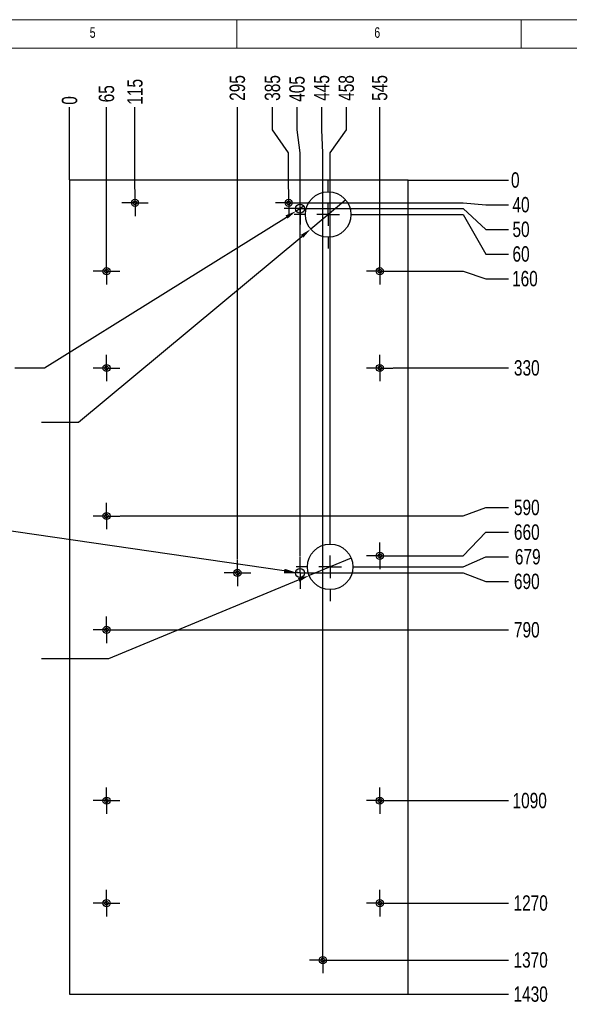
# Model space of a CAD drawing. Header units: millimetres. Extents: x 5 to 415, y 5 to 292.
# Tile 4 of 5: x 222 to 318, y 119 to 292. Entities that reach past the tile are written whole.
import ezdxf

# ---------------------------------------------------------------- set-up
doc = ezdxf.new("R2010")
doc.units = ezdxf.units.MM
doc.header["$PDSIZE"] = -1
doc.linetypes.add('CENTERX2', pattern=[20.32, 12.7, -2.54, 2.54, -2.54])
for name, color, linetype in [('COTES', 1, 'Continuous'), ('gravures', 9, 'Continuous'), ('NOTES', 6, 'Continuous'), ('TRAIT-MIXTES', 3, 'CENTERX2')]:
    doc.layers.add(name, color=color, linetype=linetype)
doc.layers.add('TRAIT-FORT', color=4, linetype='Continuous', lineweight=25)
doc.styles.add('SLDTEXTSTYLE0', font='TXT', dxfattribs={"width": 0.75})
doc.dimstyles.new('SLDDIMSTYLE0', dxfattribs={"dimtxt": 2.7, "dimasz": 0.333333, "dimexe": 0, "dimexo": 0.0625, "dimgap": 0.675, "dimtad": 0, "dimtih": 1, "dimtoh": 1, "dimdec": 0, "dimlfac": 10, "dimrnd": 1e-09, "dimdsep": 46, "dimtxsty": 'SLDTEXTSTYLE0', "dimblk1": 'ORIGIN', "dimblk2": 'ORIGIN', "dimsah": 1, "dimcen": 0.09, "dimadec": 0, "dimazin": 2, "dimtfac": 1, "dimtdec": 0, "dimtofl": 0, "dimtmove": 0, "dimatfit": 3, "dimldrblk": 'ORIGIN', "dimfxl": 1, "dimfrac": 2, "dimtolj": 1, "dimtzin": 12, "dimarcsym": 0})
doc.dimstyles.new('SLDDIMSTYLE1', dxfattribs={"dimtxt": 2.7, "dimasz": 2, "dimexe": 0, "dimexo": 0.0625, "dimgap": 0.675, "dimtad": 0, "dimtih": 1, "dimtoh": 1, "dimdec": 0, "dimlfac": 10, "dimrnd": 1e-09, "dimzin": 12, "dimdsep": 46, "dimtxsty": 'SLDTEXTSTYLE0', "dimsah": 1, "dimcen": 0.09, "dimadec": 0, "dimazin": 3, "dimtfac": 1, "dimtdec": 0, "dimtofl": 0, "dimtmove": 0, "dimatfit": 3, "dimfxl": 1, "dimfrac": 2, "dimtolj": 1, "dimtzin": 12, "dimarcsym": 0})
doc.dimstyles.new('SLDDIMSTYLE2', dxfattribs={"dimtxt": 2.7, "dimasz": 2, "dimexe": 0, "dimexo": 0.0625, "dimgap": 0.675, "dimtad": 0, "dimtih": 1, "dimtoh": 1, "dimdec": 0, "dimlfac": 10, "dimrnd": 1e-09, "dimzin": 12, "dimdsep": 46, "dimtxsty": 'SLDTEXTSTYLE0', "dimblk1": 'NONE', "dimsah": 1, "dimcen": 0, "dimadec": 0, "dimazin": 3, "dimtfac": 1, "dimtdec": 0, "dimtmove": 0, "dimatfit": 3, "dimldrblk": 'NONE', "dimfxl": 1, "dimfrac": 2, "dimtolj": 1, "dimtzin": 12, "dimarcsym": 0})

# ---------------------------------------------------------------- blocks, each defined once
blk = doc.blocks.new('_D_27')
at = {"layer": 'COTES', "color": 0, "lineweight": -2, "transparency": 16777216}
blk.add_line((290.18, 263.82), (307.76, 263.82), dxfattribs=at)
at = {"layer": 'Defpoints', "color": 0, "transparency": 16777216}
for p in [(290.12, 263.82), (290.12, 263.82), (307.76, 263.82)]:
    blk.add_point(p, dxfattribs=at)
at = {"layer": 'COTES', "color": 0, "transparency": 16777216, "insert": (308.94, 263.82), "char_height": 2.7, "attachment_point": 5, "style": 'SLDTEXTSTYLE0'}
blk.add_mtext('\\A1;0', dxfattribs=at)
blk = doc.blocks.new('_Origin')
at = {"color": 0, "linetype": 'ByBlock', "lineweight": -2}
blk.add_line((0, 0), (-1, 0), dxfattribs=at)
blk.add_circle((0, 0), 0.5, dxfattribs=at)
blk = doc.blocks.new('_D_28')
at = {"layer": 'COTES', "color": 0, "lineweight": -2, "transparency": 16777216}
for p, q in [((271.51, 259.82), (299.76, 259.82)), ((299.76, 259.82), (303.76, 259.49)), ((303.76, 259.49), (307.76, 259.49))]:
    blk.add_line(p, q, dxfattribs=at)
at = {"layer": 'Defpoints', "color": 0, "transparency": 16777216}
for p in [(290.12, 263.82), (271.45, 259.82), (307.76, 259.49)]:
    blk.add_point(p, dxfattribs=at)
at = {"layer": 'COTES', "color": 0, "transparency": 16777216, "insert": (309.95, 259.49), "char_height": 2.7, "attachment_point": 5, "style": 'SLDTEXTSTYLE0'}
blk.add_mtext('\\A1;40', dxfattribs=at)
blk = doc.blocks.new('_D_29')
at = {"layer": 'COTES', "color": 0, "lineweight": -2, "transparency": 16777216}
for p, q in [((273.98, 258.82), (299.76, 258.82)), ((299.76, 258.82), (303.76, 255.16)), ((303.76, 255.16), (307.76, 255.16))]:
    blk.add_line(p, q, dxfattribs=at)
at = {"layer": 'Defpoints', "color": 0, "transparency": 16777216}
for p in [(290.12, 263.82), (273.92, 258.82), (307.76, 255.16)]:
    blk.add_point(p, dxfattribs=at)
at = {"layer": 'COTES', "color": 0, "transparency": 16777216, "insert": (309.95, 255.16), "char_height": 2.7, "attachment_point": 5, "style": 'SLDTEXTSTYLE0'}
blk.add_mtext('\\A1;50', dxfattribs=at)
blk = doc.blocks.new('_D_30')
at = {"layer": 'COTES', "color": 0, "lineweight": -2, "transparency": 16777216}
for p, q in [((282.13, 257.78), (299.76, 257.78)), ((299.76, 257.78), (303.76, 250.83)), ((303.76, 250.83), (307.76, 250.83))]:
    blk.add_line(p, q, dxfattribs=at)
at = {"layer": 'Defpoints', "color": 0, "transparency": 16777216}
for p in [(290.12, 263.82), (282.07, 257.78), (307.76, 250.83)]:
    blk.add_point(p, dxfattribs=at)
at = {"layer": 'COTES', "color": 0, "transparency": 16777216, "insert": (309.95, 250.83), "char_height": 2.7, "attachment_point": 5, "style": 'SLDTEXTSTYLE0'}
blk.add_mtext('\\A1;60', dxfattribs=at)
blk = doc.blocks.new('_D_31')
at = {"layer": 'COTES', "color": 0, "lineweight": -2, "transparency": 16777216}
for p, q in [((287.51, 247.82), (299.76, 247.82)), ((299.76, 247.82), (303.76, 246.5)), ((303.76, 246.5), (307.76, 246.5))]:
    blk.add_line(p, q, dxfattribs=at)
at = {"layer": 'Defpoints', "color": 0, "transparency": 16777216}
for p in [(290.12, 263.82), (287.45, 247.82), (307.76, 246.5)]:
    blk.add_point(p, dxfattribs=at)
at = {"layer": 'COTES', "color": 0, "transparency": 16777216, "insert": (310.63, 246.5), "char_height": 2.7, "attachment_point": 5, "style": 'SLDTEXTSTYLE0'}
blk.add_mtext('\\A1;160', dxfattribs=at)
blk = doc.blocks.new('_D_32')
at = {"layer": 'COTES', "color": 0, "lineweight": -2, "transparency": 16777216}
blk.add_line((287.51, 230.82), (307.76, 230.82), dxfattribs=at)
at = {"layer": 'Defpoints', "color": 0, "transparency": 16777216}
for p in [(290.12, 263.82), (287.45, 230.82), (307.76, 230.82)]:
    blk.add_point(p, dxfattribs=at)
at = {"layer": 'COTES', "color": 0, "transparency": 16777216, "insert": (310.96, 230.82), "char_height": 2.7, "attachment_point": 5, "style": 'SLDTEXTSTYLE0'}
blk.add_mtext('\\A1;330', dxfattribs=at)
blk = doc.blocks.new('_D_33')
at = {"layer": 'COTES', "color": 0, "lineweight": -2, "transparency": 16777216}
for p, q in [((299.76, 204.82), (303.76, 206.31)), ((303.76, 206.31), (307.76, 206.31)), ((239.51, 204.82), (299.76, 204.82))]:
    blk.add_line(p, q, dxfattribs=at)
at = {"layer": 'Defpoints', "color": 0, "transparency": 16777216}
for p in [(290.12, 263.82), (307.76, 206.31), (239.45, 204.82)]:
    blk.add_point(p, dxfattribs=at)
at = {"layer": 'COTES', "color": 0, "transparency": 16777216, "insert": (310.96, 206.31), "char_height": 2.7, "attachment_point": 5, "style": 'SLDTEXTSTYLE0'}
blk.add_mtext('\\A1;590', dxfattribs=at)
blk = doc.blocks.new('_D_34')
at = {"layer": 'COTES', "color": 0, "lineweight": -2, "transparency": 16777216}
for p, q in [((299.76, 197.82), (303.76, 201.98)), ((303.76, 201.98), (307.76, 201.98)), ((287.51, 197.82), (299.76, 197.82))]:
    blk.add_line(p, q, dxfattribs=at)
at = {"layer": 'Defpoints', "color": 0, "transparency": 16777216}
for p in [(290.12, 263.82), (307.76, 201.98), (287.45, 197.82)]:
    blk.add_point(p, dxfattribs=at)
at = {"layer": 'COTES', "color": 0, "transparency": 16777216, "insert": (310.96, 201.98), "char_height": 2.7, "attachment_point": 5, "style": 'SLDTEXTSTYLE0'}
blk.add_mtext('\\A1;660', dxfattribs=at)
blk = doc.blocks.new('_D_35')
at = {"layer": 'COTES', "color": 0, "lineweight": -2, "transparency": 16777216}
for p, q in [((299.76, 195.88), (303.76, 197.65)), ((303.76, 197.65), (307.76, 197.65)), ((282.48, 195.88), (299.76, 195.88))]:
    blk.add_line(p, q, dxfattribs=at)
at = {"layer": 'Defpoints', "color": 0, "transparency": 16777216}
for p in [(290.12, 263.82), (307.76, 197.65), (282.42, 195.88)]:
    blk.add_point(p, dxfattribs=at)
at = {"layer": 'COTES', "color": 0, "transparency": 16777216, "insert": (311.13, 197.65), "char_height": 2.7, "attachment_point": 5, "style": 'SLDTEXTSTYLE0'}
blk.add_mtext('\\A1;679', dxfattribs=at)
blk = doc.blocks.new('_D_36')
at = {"layer": 'COTES', "color": 0, "lineweight": -2, "transparency": 16777216}
for p, q in [((273.98, 194.82), (299.76, 194.82)), ((299.76, 194.82), (303.76, 193.32)), ((303.76, 193.32), (307.76, 193.32))]:
    blk.add_line(p, q, dxfattribs=at)
at = {"layer": 'Defpoints', "color": 0, "transparency": 16777216}
for p in [(290.12, 263.82), (273.92, 194.82), (307.76, 193.32)]:
    blk.add_point(p, dxfattribs=at)
at = {"layer": 'COTES', "color": 0, "transparency": 16777216, "insert": (310.96, 193.32), "char_height": 2.7, "attachment_point": 5, "style": 'SLDTEXTSTYLE0'}
blk.add_mtext('\\A1;690', dxfattribs=at)
blk = doc.blocks.new('_D_37')
at = {"layer": 'COTES', "color": 0, "lineweight": -2, "transparency": 16777216}
blk.add_line((239.51, 184.82), (307.76, 184.82), dxfattribs=at)
at = {"layer": 'Defpoints', "color": 0, "transparency": 16777216}
for p in [(290.12, 263.82), (239.45, 184.82), (307.76, 184.82)]:
    blk.add_point(p, dxfattribs=at)
at = {"layer": 'COTES', "color": 0, "transparency": 16777216, "insert": (310.96, 184.82), "char_height": 2.7, "attachment_point": 5, "style": 'SLDTEXTSTYLE0'}
blk.add_mtext('\\A1;790', dxfattribs=at)
blk = doc.blocks.new('_D_38')
at = {"layer": 'COTES', "color": 0, "lineweight": -2, "transparency": 16777216}
blk.add_line((287.51, 154.82), (307.76, 154.82), dxfattribs=at)
at = {"layer": 'Defpoints', "color": 0, "transparency": 16777216}
for p in [(290.12, 263.82), (287.45, 154.82), (307.76, 154.82)]:
    blk.add_point(p, dxfattribs=at)
at = {"layer": 'COTES', "color": 0, "transparency": 16777216, "insert": (311.47, 154.82), "char_height": 2.7, "attachment_point": 5, "style": 'SLDTEXTSTYLE0'}
blk.add_mtext('\\A1;1090', dxfattribs=at)
blk = doc.blocks.new('_D_39')
at = {"layer": 'COTES', "color": 0, "lineweight": -2, "transparency": 16777216}
blk.add_line((287.51, 136.82), (307.76, 136.82), dxfattribs=at)
at = {"layer": 'Defpoints', "color": 0, "transparency": 16777216}
for p in [(290.12, 263.82), (287.45, 136.82), (307.76, 136.82)]:
    blk.add_point(p, dxfattribs=at)
at = {"layer": 'COTES', "color": 0, "transparency": 16777216, "insert": (311.64, 136.82), "char_height": 2.7, "attachment_point": 5, "style": 'SLDTEXTSTYLE0'}
blk.add_mtext('\\A1;1270', dxfattribs=at)
blk = doc.blocks.new('_D_40')
at = {"layer": 'COTES', "color": 0, "lineweight": -2, "transparency": 16777216}
blk.add_line((277.51, 126.82), (307.76, 126.82), dxfattribs=at)
at = {"layer": 'Defpoints', "color": 0, "transparency": 16777216}
for p in [(290.12, 263.82), (277.45, 126.82), (307.76, 126.82)]:
    blk.add_point(p, dxfattribs=at)
at = {"layer": 'COTES', "color": 0, "transparency": 16777216, "insert": (311.64, 126.82), "char_height": 2.7, "attachment_point": 5, "style": 'SLDTEXTSTYLE0'}
blk.add_mtext('\\A1;1370', dxfattribs=at)
blk = doc.blocks.new('_D_41')
at = {"layer": 'COTES', "color": 0, "lineweight": -2, "transparency": 16777216}
blk.add_line((290.18, 120.82), (307.76, 120.82), dxfattribs=at)
at = {"layer": 'Defpoints', "color": 0, "transparency": 16777216}
for p in [(290.12, 263.82), (290.12, 120.82), (307.76, 120.82)]:
    blk.add_point(p, dxfattribs=at)
at = {"layer": 'COTES', "color": 0, "transparency": 16777216, "insert": (311.64, 120.82), "char_height": 2.7, "attachment_point": 5, "style": 'SLDTEXTSTYLE0'}
blk.add_mtext('\\A1;1430', dxfattribs=at)
blk = doc.blocks.new('_D_42')
at = {"layer": 'COTES', "color": 0, "lineweight": -2, "transparency": 16777216}
blk.add_line((230.63, 263.88), (230.63, 276.63), dxfattribs=at)
at = {"layer": 'Defpoints', "color": 0, "transparency": 16777216}
for p in [(230.63, 276.63), (230.63, 263.82), (230.63, 263.82)]:
    blk.add_point(p, dxfattribs=at)
at = {"layer": 'COTES', "color": 0, "transparency": 16777216, "insert": (230.63, 277.81), "char_height": 2.7, "attachment_point": 5, "rotation": 90, "style": 'SLDTEXTSTYLE0'}
blk.add_mtext('\\A1;0', dxfattribs=at)
blk = doc.blocks.new('_D_43')
at = {"layer": 'COTES', "color": 0, "lineweight": -2, "transparency": 16777216}
blk.add_line((237.12, 250.21), (237.12, 276.63), dxfattribs=at)
at = {"layer": 'Defpoints', "color": 0, "transparency": 16777216}
for p in [(237.12, 276.63), (230.63, 263.82), (237.12, 250.15)]:
    blk.add_point(p, dxfattribs=at)
at = {"layer": 'COTES', "color": 0, "transparency": 16777216, "insert": (237.12, 278.99), "char_height": 2.7, "attachment_point": 5, "rotation": 90, "style": 'SLDTEXTSTYLE0'}
blk.add_mtext('\\A1;65', dxfattribs=at)
blk = doc.blocks.new('_D_44')
at = {"layer": 'COTES', "color": 0, "lineweight": -2, "transparency": 16777216}
blk.add_line((242.12, 262.21), (242.12, 276.63), dxfattribs=at)
at = {"layer": 'Defpoints', "color": 0, "transparency": 16777216}
for p in [(242.12, 276.63), (230.63, 263.82), (242.12, 262.15)]:
    blk.add_point(p, dxfattribs=at)
at = {"layer": 'COTES', "color": 0, "transparency": 16777216, "insert": (242.12, 279.33), "char_height": 2.7, "attachment_point": 5, "rotation": 90, "style": 'SLDTEXTSTYLE0'}
blk.add_mtext('\\A1;115', dxfattribs=at)
blk = doc.blocks.new('_D_45')
at = {"layer": 'COTES', "color": 0, "lineweight": -2, "transparency": 16777216}
blk.add_line((260.12, 197.21), (260.12, 276.63), dxfattribs=at)
at = {"layer": 'Defpoints', "color": 0, "transparency": 16777216}
for p in [(260.12, 276.63), (230.63, 263.82), (260.12, 197.15)]:
    blk.add_point(p, dxfattribs=at)
at = {"layer": 'COTES', "color": 0, "transparency": 16777216, "insert": (260.12, 280.01), "char_height": 2.7, "attachment_point": 5, "rotation": 90, "style": 'SLDTEXTSTYLE0'}
blk.add_mtext('\\A1;295', dxfattribs=at)
blk = doc.blocks.new('_D_46')
at = {"layer": 'COTES', "color": 0, "lineweight": -2, "transparency": 16777216}
for p, q in [((266.28, 272.63), (266.28, 276.63)), ((269.12, 268.63), (266.28, 272.63)), ((269.12, 262.21), (269.12, 268.63))]:
    blk.add_line(p, q, dxfattribs=at)
at = {"layer": 'Defpoints', "color": 0, "transparency": 16777216}
for p in [(266.28, 276.63), (230.63, 263.82), (269.12, 262.15)]:
    blk.add_point(p, dxfattribs=at)
at = {"layer": 'COTES', "color": 0, "transparency": 16777216, "insert": (266.28, 280.01), "char_height": 2.7, "attachment_point": 5, "rotation": 90, "style": 'SLDTEXTSTYLE0'}
blk.add_mtext('\\A1;385', dxfattribs=at)
blk = doc.blocks.new('_D_47')
at = {"layer": 'COTES', "color": 0, "lineweight": -2, "transparency": 16777216}
for p, q in [((270.6, 272.63), (270.6, 276.63)), ((271.12, 268.63), (270.6, 272.63)), ((271.12, 197.68), (271.12, 268.63))]:
    blk.add_line(p, q, dxfattribs=at)
at = {"layer": 'Defpoints', "color": 0, "transparency": 16777216}
for p in [(270.6, 276.63), (230.63, 263.82), (271.12, 197.62)]:
    blk.add_point(p, dxfattribs=at)
at = {"layer": 'COTES', "color": 0, "transparency": 16777216, "insert": (270.6, 279.84), "char_height": 2.7, "attachment_point": 5, "rotation": 90, "style": 'SLDTEXTSTYLE0'}
blk.add_mtext('\\A1;405', dxfattribs=at)
blk = doc.blocks.new('_D_48')
at = {"layer": 'COTES', "color": 0, "lineweight": -2, "transparency": 16777216}
for p, q in [((274.93, 272.63), (274.93, 276.63)), ((275.12, 268.63), (274.93, 272.63)), ((275.12, 129.21), (275.12, 268.63))]:
    blk.add_line(p, q, dxfattribs=at)
at = {"layer": 'Defpoints', "color": 0, "transparency": 16777216}
for p in [(274.93, 276.63), (230.63, 263.82), (275.12, 129.15)]:
    blk.add_point(p, dxfattribs=at)
at = {"layer": 'COTES', "color": 0, "transparency": 16777216, "insert": (274.93, 280.01), "char_height": 2.7, "attachment_point": 5, "rotation": 90, "style": 'SLDTEXTSTYLE0'}
blk.add_mtext('\\A1;445', dxfattribs=at)
blk = doc.blocks.new('_D_49')
at = {"layer": 'COTES', "color": 0, "lineweight": -2, "transparency": 16777216}
for p, q in [((279.26, 272.63), (279.26, 276.63)), ((276.42, 268.63), (279.26, 272.63)), ((276.42, 201.95), (276.42, 268.63))]:
    blk.add_line(p, q, dxfattribs=at)
at = {"layer": 'Defpoints', "color": 0, "transparency": 16777216}
for p in [(279.26, 276.63), (230.63, 263.82), (276.42, 201.88)]:
    blk.add_point(p, dxfattribs=at)
at = {"layer": 'COTES', "color": 0, "transparency": 16777216, "insert": (279.26, 280.01), "char_height": 2.7, "attachment_point": 5, "rotation": 90, "style": 'SLDTEXTSTYLE0'}
blk.add_mtext('\\A1;458', dxfattribs=at)
blk = doc.blocks.new('_D_50')
at = {"layer": 'COTES', "color": 0, "lineweight": -2, "transparency": 16777216}
blk.add_line((285.12, 250.21), (285.12, 276.63), dxfattribs=at)
at = {"layer": 'Defpoints', "color": 0, "transparency": 16777216}
for p in [(285.12, 276.63), (230.63, 263.82), (285.12, 250.15)]:
    blk.add_point(p, dxfattribs=at)
at = {"layer": 'COTES', "color": 0, "transparency": 16777216, "insert": (285.12, 280.01), "char_height": 2.7, "attachment_point": 5, "rotation": 90, "style": 'SLDTEXTSTYLE0'}
blk.add_mtext('\\A1;545', dxfattribs=at)
blk = doc.blocks.new('_D_51')
at = {"layer": 'COTES', "color": 0, "lineweight": -2, "transparency": 16777216}
for p, q in [((271.8, 259.24), (270.44, 258.39)), ((226.2, 230.84), (268.74, 257.34)), ((220.99, 230.84), (226.2, 230.84))]:
    blk.add_line(p, q, dxfattribs=at)
at = {"layer": 'COTES', "color": 0, "transparency": 16777216}
blk.add_solid([(268.57, 257.62), (268.92, 257.05), (270.44, 258.39)], dxfattribs=at)
at = {"layer": 'Defpoints', "color": 0, "transparency": 16777216}
for p in [(270.44, 258.39), (271.8, 259.24)]:
    blk.add_point(p, dxfattribs=at)
at = {"layer": 'COTES', "color": 0, "transparency": 16777216, "insert": (205.47, 232.19), "char_height": 2.7, "attachment_point": 1, "style": 'SLDTEXTSTYLE0'}
blk.add_mtext('\\A1;Trou ∅16', dxfattribs=at)
blk = doc.blocks.new('_None')
blk = doc.blocks.new('_D_52')
at = {"layer": 'COTES', "color": 0, "lineweight": -2, "transparency": 16777216}
for p, q in [((212.78, 203.33), (268.35, 195.22)), ((271.91, 194.7), (270.33, 194.93))]:
    blk.add_line(p, q, dxfattribs=at)
at = {"layer": 'COTES', "color": 0, "transparency": 16777216}
blk.add_solid([(268.4, 195.55), (268.3, 194.89), (270.33, 194.93)], dxfattribs=at)
at = {"layer": 'Defpoints', "color": 0, "transparency": 16777216}
for p in [(270.33, 194.93), (271.91, 194.7)]:
    blk.add_point(p, dxfattribs=at)
at = {"layer": 'COTES', "color": 0, "transparency": 16777216, "insert": (197.25, 204.68), "char_height": 2.7, "attachment_point": 1, "style": 'SLDTEXTSTYLE0'}
blk.add_mtext('\\A1;Trou ∅16', dxfattribs=at)
blk = doc.blocks.new('_D_53')
at = {"layer": 'COTES', "color": 0, "lineweight": -2, "transparency": 16777216}
for p, q in [((280.11, 197.41), (272.72, 194.35)), ((237.53, 179.78), (270.87, 193.59)), ((225.68, 179.78), (237.53, 179.78))]:
    blk.add_line(p, q, dxfattribs=at)
at = {"layer": 'COTES', "color": 0, "transparency": 16777216}
blk.add_solid([(270.75, 193.9), (271, 193.28), (272.72, 194.35)], dxfattribs=at)
at = {"layer": 'Defpoints', "color": 0, "transparency": 16777216}
for p in [(280.11, 197.41), (272.72, 194.35)]:
    blk.add_point(p, dxfattribs=at)
at = {"layer": 'COTES', "color": 0, "transparency": 16777216, "insert": (187.2, 183.83), "char_height": 2.7, "attachment_point": 1, "style": 'SLDTEXTSTYLE0'}
blk.add_mtext('\\A1;∅80\\PPosition pied Wsight11', dxfattribs=at)
blk = doc.blocks.new('_D_54')
at = {"layer": 'COTES', "color": 0, "lineweight": -2, "transparency": 16777216}
for p, q in [((279.14, 260.34), (272.99, 255.22)), ((232.2, 221.28), (271.45, 253.94)), ((225.68, 221.28), (232.2, 221.28))]:
    blk.add_line(p, q, dxfattribs=at)
at = {"layer": 'COTES', "color": 0, "transparency": 16777216}
blk.add_solid([(271.24, 254.2), (271.67, 253.69), (272.99, 255.22)], dxfattribs=at)
at = {"layer": 'Defpoints', "color": 0, "transparency": 16777216}
for p in [(279.14, 260.34), (272.99, 255.22)]:
    blk.add_point(p, dxfattribs=at)
at = {"layer": 'COTES', "color": 0, "transparency": 16777216, "insert": (187.2, 225.33), "char_height": 2.7, "attachment_point": 1, "style": 'SLDTEXTSTYLE0'}
blk.add_mtext('\\A1;∅80\\PPosition pied Wsight11', dxfattribs=at)
blk = doc.blocks.new('SW_CENTERMARKSYMBOL_18')
at = {"layer": 'TRAIT-MIXTES', "color": 0}
for p, q in [((0, 2), (0, 2.33)), ((0, 0), (0, 2)), ((-2, 0), (-2.33, 0)), ((0, 0), (-2, 0)), ((0, 0), (0, -2)), ((0, 0), (2, 0)), ((2, 0), (2.33, 0)), ((0, -2), (0, -2.33))]:
    blk.add_line(p, q, dxfattribs=at)
blk = doc.blocks.new('SW_CENTERMARKSYMBOL_19')
at = {"layer": 'TRAIT-MIXTES', "color": 0}
for p, q in [((0, 2), (0, 2.33)), ((0, 0), (0, 2)), ((-2, 0), (-2.33, 0)), ((0, 0), (-2, 0)), ((0, 0), (0, -2)), ((0, 0), (2, 0)), ((2, 0), (2.33, 0)), ((0, -2), (0, -2.33))]:
    blk.add_line(p, q, dxfattribs=at)
blk = doc.blocks.new('SW_CENTERMARKSYMBOL_20')
at = {"layer": 'TRAIT-MIXTES', "color": 0}
for p, q in [((0, 2), (0, 2.33)), ((0, 0), (0, 2)), ((-2, 0), (-2.33, 0)), ((0, 0), (-2, 0)), ((0, 0), (0, -2)), ((0, 0), (2, 0)), ((2, 0), (2.33, 0)), ((0, -2), (0, -2.33))]:
    blk.add_line(p, q, dxfattribs=at)
blk = doc.blocks.new('SW_CENTERMARKSYMBOL_21')
at = {"layer": 'TRAIT-MIXTES', "color": 0}
for p, q in [((0, 2), (0, 2.33)), ((0, 0), (0, 2)), ((-2, 0), (-2.33, 0)), ((0, 0), (-2, 0)), ((0, 0), (0, -2)), ((0, 0), (2, 0)), ((2, 0), (2.33, 0)), ((0, -2), (0, -2.33))]:
    blk.add_line(p, q, dxfattribs=at)
blk = doc.blocks.new('SW_CENTERMARKSYMBOL_22')
at = {"layer": 'TRAIT-MIXTES', "color": 0}
for p, q in [((0, 2), (0, 2.33)), ((0, 0), (0, 2)), ((-2, 0), (-2.33, 0)), ((0, 0), (-2, 0)), ((0, 0), (0, -2)), ((0, 0), (2, 0)), ((2, 0), (2.33, 0)), ((0, -2), (0, -2.33))]:
    blk.add_line(p, q, dxfattribs=at)
blk = doc.blocks.new('SW_CENTERMARKSYMBOL_23')
at = {"layer": 'TRAIT-MIXTES', "color": 0}
for p, q in [((0, 2), (0, 2.33)), ((0, 0), (0, 2)), ((-2, 0), (-2.33, 0)), ((0, 0), (-2, 0)), ((0, 0), (0, -2)), ((0, 0), (2, 0)), ((2, 0), (2.33, 0)), ((0, -2), (0, -2.33))]:
    blk.add_line(p, q, dxfattribs=at)
blk = doc.blocks.new('SW_CENTERMARKSYMBOL_24')
at = {"layer": 'TRAIT-MIXTES', "color": 0}
for p, q in [((0, 2), (0, 2.33)), ((0, 0), (0, 2)), ((-2, 0), (-2.33, 0)), ((0, 0), (-2, 0)), ((0, 0), (0, -2)), ((0, 0), (2, 0)), ((2, 0), (2.33, 0)), ((0, -2), (0, -2.33))]:
    blk.add_line(p, q, dxfattribs=at)
blk = doc.blocks.new('SW_CENTERMARKSYMBOL_25')
at = {"layer": 'TRAIT-MIXTES', "color": 0}
for p, q in [((0, 2), (0, 2.33)), ((0, 0), (0, 2)), ((-2, 0), (-2.33, 0)), ((0, 0), (-2, 0)), ((0, 0), (0, -2)), ((0, 0), (2, 0)), ((2, 0), (2.33, 0)), ((0, -2), (0, -2.33))]:
    blk.add_line(p, q, dxfattribs=at)
blk = doc.blocks.new('SW_CENTERMARKSYMBOL_26')
at = {"layer": 'TRAIT-MIXTES', "color": 0}
for p, q in [((0, 2), (0, 2.33)), ((0, 0), (0, 2)), ((-2, 0), (-2.33, 0)), ((0, 0), (-2, 0)), ((0, 0), (0, -2)), ((0, 0), (2, 0)), ((2, 0), (2.33, 0)), ((0, -2), (0, -2.33))]:
    blk.add_line(p, q, dxfattribs=at)
blk = doc.blocks.new('SW_CENTERMARKSYMBOL_27')
at = {"layer": 'TRAIT-MIXTES', "color": 0}
for p, q in [((0, 2), (0, 2.33)), ((0, 0), (0, 2)), ((-2, 0), (-2.33, 0)), ((0, 0), (-2, 0)), ((0, 0), (0, -2)), ((0, 0), (2, 0)), ((2, 0), (2.33, 0)), ((0, -2), (0, -2.33))]:
    blk.add_line(p, q, dxfattribs=at)
blk = doc.blocks.new('SW_CENTERMARKSYMBOL_28')
at = {"layer": 'TRAIT-MIXTES', "color": 0}
for p, q in [((0, 2), (0, 2.33)), ((0, 0), (0, 2)), ((-2, 0), (-2.33, 0)), ((0, 0), (-2, 0)), ((0, 0), (0, -2)), ((0, 0), (2, 0)), ((2, 0), (2.33, 0)), ((0, -2), (0, -2.33))]:
    blk.add_line(p, q, dxfattribs=at)
blk = doc.blocks.new('SW_CENTERMARKSYMBOL_29')
at = {"layer": 'TRAIT-MIXTES', "color": 0}
for p, q in [((0, 2), (0, 2.33)), ((0, 0), (0, 2)), ((-2, 0), (-2.33, 0)), ((0, 0), (-2, 0)), ((0, 0), (0, -2)), ((0, 0), (2, 0)), ((2, 0), (2.33, 0)), ((0, -2), (0, -2.33))]:
    blk.add_line(p, q, dxfattribs=at)
blk = doc.blocks.new('SW_CENTERMARKSYMBOL_30')
at = {"layer": 'TRAIT-MIXTES', "color": 0}
for p, q in [((0, 2), (0, 2.33)), ((0, 0), (0, 2)), ((-2, 0), (-2.33, 0)), ((0, 0), (-2, 0)), ((0, 0), (0, -2)), ((0, 0), (2, 0)), ((2, 0), (2.33, 0)), ((0, -2), (0, -2.33))]:
    blk.add_line(p, q, dxfattribs=at)
blk = doc.blocks.new('SW_CENTERMARKSYMBOL_31')
at = {"layer": 'TRAIT-MIXTES', "color": 0}
for p, q in [((0, 2), (0, 2.33)), ((0, 0), (0, 2)), ((-2, 0), (-2.33, 0)), ((0, 0), (-2, 0)), ((0, 0), (0, -2)), ((0, 0), (2, 0)), ((2, 0), (2.33, 0)), ((0, -2), (0, -2.33))]:
    blk.add_line(p, q, dxfattribs=at)
blk = doc.blocks.new('SW_CENTERMARKSYMBOL_32')
at = {"layer": 'TRAIT-MIXTES', "color": 0}
for p, q in [((0, 2), (0, 2.33)), ((0, 0), (0, 2)), ((-2, 0), (-2.33, 0)), ((0, 0), (-2, 0)), ((0, 0), (0, -2)), ((0, 0), (2, 0)), ((2, 0), (2.33, 0)), ((0, -2), (0, -2.33))]:
    blk.add_line(p, q, dxfattribs=at)
blk = doc.blocks.new('SW_CENTERMARKSYMBOL_33')
at = {"layer": 'TRAIT-MIXTES', "color": 0}
for p, q in [((0, 2), (0, 2.8)), ((0, 0), (0, 2)), ((-2, 0), (-2.8, 0)), ((0, 0), (-2, 0)), ((0, 0), (0, -2)), ((0, 0), (2, 0)), ((2, 0), (2.8, 0)), ((0, -2), (0, -2.8))]:
    blk.add_line(p, q, dxfattribs=at)
blk = doc.blocks.new('SW_CENTERMARKSYMBOL_34')
at = {"layer": 'TRAIT-MIXTES', "color": 0}
for p, q in [((0, 2), (0, 2.8)), ((0, 0), (0, 2)), ((-2, 0), (-2.8, 0)), ((0, 0), (-2, 0)), ((0, 0), (0, -2)), ((0, 0), (2, 0)), ((2, 0), (2.8, 0)), ((0, -2), (0, -2.8))]:
    blk.add_line(p, q, dxfattribs=at)
blk = doc.blocks.new('SW_CENTERMARKSYMBOL_35')
at = {"layer": 'TRAIT-MIXTES', "color": 0}
for p, q in [((0, 4), (0, 6)), ((0, 0), (0, 2)), ((-4, 0), (-6, 0)), ((0, 0), (-2, 0)), ((0, 0), (0, -2)), ((0, 0), (2, 0)), ((4, 0), (6, 0)), ((0, -4), (0, -6))]:
    blk.add_line(p, q, dxfattribs=at)
blk = doc.blocks.new('SW_CENTERMARKSYMBOL_36')
at = {"layer": 'TRAIT-MIXTES', "color": 0}
for p, q in [((0, 4), (0, 6)), ((0, 0), (0, 2)), ((-4, 0), (-6, 0)), ((0, 0), (-2, 0)), ((0, 0), (0, -2)), ((0, 0), (2, 0)), ((4, 0), (6, 0)), ((0, -4), (0, -6))]:
    blk.add_line(p, q, dxfattribs=at)

msp = doc.modelspace()

# ---------------------------------------------------------------- linework, layer by layer
at = {"lineweight": 18}
for p, q in [((415, 292), (5, 292)), ((260, 287), (260, 292)), ((310, 292), (310, 287)), ((410, 287), (10, 287))]:
    msp.add_line(p, q, dxfattribs=at)
at = {"layer": 'gravures', "lineweight": 25}
for centre in [(276.06629, 257.78287), (276.41629, 195.88287)]:
    msp.add_circle(centre, 4, dxfattribs=at)
at = {"layer": 'TRAIT-FORT', "lineweight": 25}
for p, q in [((230.63059, 263.81631), (230.63059, 192.3163)), ((290.12079, 263.81631), (230.63059, 263.81631)), ((290.12079, 120.81628), (290.12079, 263.81631)), ((230.62144, 192.3163), (230.63059, 192.3163)), ((230.62144, 192.3163), (230.62144, 120.81628)), ((230.62144, 120.81628), (290.12079, 120.81628))]:
    msp.add_line(p, q, dxfattribs=at)
for centre, radius in [((242.12115, 259.81626), 0.63), ((242.12115, 259.81626), 0.33), ((269.12115, 259.81626), 0.63), ((269.12115, 259.81626), 0.33), ((271.12115, 258.81626), 0.8), ((237.12115, 247.81626), 0.63), ((237.12115, 247.81626), 0.33), ((285.12115, 247.81626), 0.63), ((285.12115, 247.81626), 0.33), ((237.12115, 230.81626), 0.63), ((237.12115, 230.81626), 0.33), ((285.12115, 230.81626), 0.63), ((285.12115, 230.81626), 0.33), ((237.12115, 204.81626), 0.63), ((237.12115, 204.81626), 0.33), ((285.12115, 197.81626), 0.63), ((285.12115, 197.81626), 0.33), ((260.12115, 194.81626), 0.63), ((271.12115, 194.81626), 0.8), ((260.12115, 194.81626), 0.33), ((237.12115, 184.81626), 0.63), ((237.12115, 184.81626), 0.33), ((237.12115, 154.81626), 0.63), ((237.12115, 154.81626), 0.33), ((285.12115, 154.81626), 0.63), ((285.12115, 154.81626), 0.33), ((237.12115, 136.81626), 0.63), ((237.12115, 136.81626), 0.33), ((285.12115, 136.81626), 0.63), ((285.12115, 136.81626), 0.33), ((275.12115, 126.81626), 0.63), ((275.12115, 126.81626), 0.33)]:
    msp.add_circle(centre, radius, dxfattribs=at)

# ---------------------------------------------------------------- block references
at = {"layer": 'TRAIT-MIXTES'}
for name, p in [('SW_CENTERMARKSYMBOL_35', (276.06629, 257.78287)), ('SW_CENTERMARKSYMBOL_32', (242.12115, 259.81626)), ('SW_CENTERMARKSYMBOL_18', (269.12115, 259.81626)), ('SW_CENTERMARKSYMBOL_34', (271.12115, 258.81626)), ('SW_CENTERMARKSYMBOL_20', (237.12115, 247.81626)), ('SW_CENTERMARKSYMBOL_21', (285.12115, 247.81626)), ('SW_CENTERMARKSYMBOL_22', (237.12115, 230.81626)), ('SW_CENTERMARKSYMBOL_31', (285.12115, 230.81626)), ('SW_CENTERMARKSYMBOL_24', (237.12115, 204.81626)), ('SW_CENTERMARKSYMBOL_36', (276.41629, 195.88287)), ('SW_CENTERMARKSYMBOL_30', (285.12115, 197.81626)), ('SW_CENTERMARKSYMBOL_33', (271.12115, 194.81626)), ('SW_CENTERMARKSYMBOL_23', (260.12115, 194.81626)), ('SW_CENTERMARKSYMBOL_25', (237.12115, 184.81626)), ('SW_CENTERMARKSYMBOL_26', (237.12115, 154.81626)), ('SW_CENTERMARKSYMBOL_19', (285.12115, 154.81626)), ('SW_CENTERMARKSYMBOL_27', (237.12115, 136.81626)), ('SW_CENTERMARKSYMBOL_29', (285.12115, 136.81626)), ('SW_CENTERMARKSYMBOL_28', (275.12115, 126.81626))]:
    msp.add_blockref(name, p, dxfattribs=at)

# ---------------------------------------------------------------- texts
at = {"layer": 'NOTES', "char_height": 1.85208, "attachment_point": 1, "style": 'SLDTEXTSTYLE0'}
for s, insert in [('5', (234.16667, 290.66802)), ('6', (284.16667, 290.66802))]:
    msp.add_mtext(s, dxfattribs=dict(at, insert=insert))

# ---------------------------------------------------------------- dimensions: what is measured, and where the dimension line sits
at = {"layer": 'COTES'}
for feature_location, offset, dtype, origin, dimstyle, picture, middle in [((260.12115, 197.14626), (0, 79.48526), 1, (230.63115, 263.81626), 'SLDDIMSTYLE1', '_D_45', (260.12115, 280.00652)), ((269.12115, 262.14626), (-2.8461, 14.48526), 1, (230.63115, 263.81626), 'SLDDIMSTYLE1', '_D_46', (266.27505, 280.00652)), ((275.12115, 129.14626), (-0.18787, 147.48526), 1, (230.63115, 263.81626), 'SLDDIMSTYLE1', '_D_48', (274.93328, 280.00652)), ((276.41629, 201.88287), (2.8461, 74.74865), 1, (230.63115, 263.81626), 'SLDDIMSTYLE1', '_D_49', (279.26239, 280.00652)), ((285.12115, 250.14626), (0, 26.48526), 1, (230.63115, 263.81626), 'SLDDIMSTYLE1', '_D_50', (285.12115, 280.00652)), ((271.12115, 197.61626), (-0.51698, 79.01526), 1, (230.63115, 263.81626), 'SLDDIMSTYLE1', '_D_47', (270.60416, 279.83777)), ((242.12115, 262.14626), (0, 14.48526), 1, (230.63115, 263.81626), 'SLDDIMSTYLE1', '_D_44', (242.12115, 279.33152)), ((237.12115, 250.14626), (0, 26.48526), 1, (230.63115, 263.81626), 'SLDDIMSTYLE1', '_D_43', (237.12115, 278.99402)), ((230.6311461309, 263.8162612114), (0, 12.8152567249), 1, (230.6311461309, 263.8162612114), 'SLDDIMSTYLE0', '_D_42', (230.6311461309, 277.8127679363)), ((290.1211461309, 263.8162612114), (17.637516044, 0), 0, (290.1211461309, 263.8162612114), 'SLDDIMSTYLE0', '_D_27', (308.939912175, 263.8162612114)), ((239.45115, 204.81626), (68.30752, 1.49367), 0, (290.12115, 263.81626), 'SLDDIMSTYLE1', '_D_33', (310.96491, 206.30993)), ((239.45115, 184.81626), (68.30752, 0), 0, (290.12115, 263.81626), 'SLDDIMSTYLE1', '_D_37', (310.96491, 184.81626)), ((271.45115, 259.81626), (36.30752, -0.32911), 0, (290.12115, 263.81626), 'SLDDIMSTYLE1', '_D_28', (309.95241, 259.48715)), ((273.92115, 258.81626), (33.83752, -3.65823), 0, (290.12115, 263.81626), 'SLDDIMSTYLE1', '_D_29', (309.95241, 255.15804)), ((273.92115, 194.81626), (33.83752, -1.49367), 0, (290.12115, 263.81626), 'SLDDIMSTYLE1', '_D_36', (310.96491, 193.32259)), ((277.45115, 126.81626), (30.30752, 0), 0, (290.12115, 263.81626), 'SLDDIMSTYLE1', '_D_40', (311.63991, 126.81626)), ((282.06629, 257.78287), (25.69237, -6.95395), 0, (290.12115, 263.81626), 'SLDDIMSTYLE1', '_D_30', (309.95241, 250.82892)), ((282.41629, 195.88287), (25.34237, 1.76884), 0, (290.12115, 263.81626), 'SLDDIMSTYLE1', '_D_35', (311.13366, 197.6517)), ((287.45115, 247.81626), (20.30752, -1.31645), 0, (290.12115, 263.81626), 'SLDDIMSTYLE1', '_D_31', (310.62741, 246.49981)), ((287.45115, 230.81626), (20.30752, 0), 0, (290.12115, 263.81626), 'SLDDIMSTYLE1', '_D_32', (310.96491, 230.81626)), ((287.45115, 197.81626), (20.30752, 4.16456), 0, (290.12115, 263.81626), 'SLDDIMSTYLE1', '_D_34', (310.96491, 201.98082)), ((287.45115, 154.81626), (20.30752, 0), 0, (290.12115, 263.81626), 'SLDDIMSTYLE1', '_D_38', (311.47116, 154.81626)), ((287.45115, 136.81626), (20.30752, 0), 0, (290.12115, 263.81626), 'SLDDIMSTYLE1', '_D_39', (311.63991, 136.81626)), ((290.12115, 120.81626), (17.63752, 0), 0, (290.12115, 263.81626), 'SLDDIMSTYLE1', '_D_41', (311.63991, 120.81626))]:
    dim = msp.add_ordinate_dim(feature_location=feature_location, offset=offset, dtype=dtype, origin=origin, dimstyle=dimstyle, dxfattribs=at)
    dim.commit()
    dim.dimension.update_dxf_attribs({"geometry": picture, "text_midpoint": middle})
for p1, p2, text, picture, middle in [((279.14078, 260.34169), (272.99181, 255.22405), '<>\\PPosition pied Wsight11', '_D_54', (206.10309, 221.27661)), ((271.80023, 259.23916), (270.44206, 258.39336), 'Trou <>', '_D_51', (212.89384, 230.84171)), ((271.91276, 194.70072), (270.32953, 194.9318), 'Trou <>', '_D_52', (212.77525, 203.33205)), ((280.11206, 197.41301), (272.72053, 194.35272), '<>\\PPosition pied Wsight11', '_D_53', (206.10309, 179.78293))]:
    dim = msp.add_diameter_dim_2p(p1=p1, p2=p2, text=text, dimstyle='SLDDIMSTYLE2', dxfattribs=at)
    dim.commit()
    dim.dimension.update_dxf_attribs({"geometry": picture, "text_midpoint": middle, "dimtype": 163})

doc.saveas('drawing.dxf')
